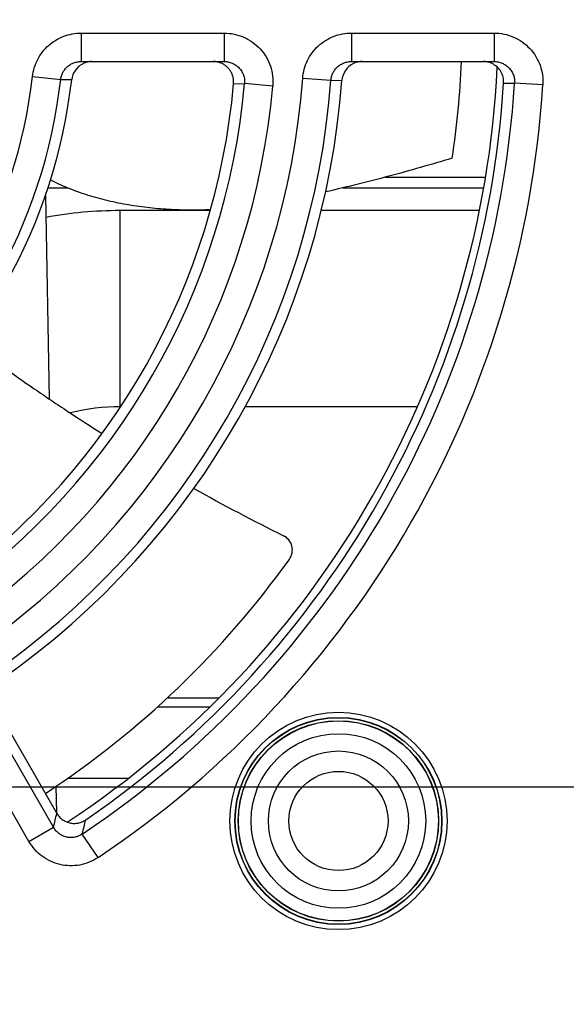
# Model space of a CAD drawing. Header units: inches. Extents: x 0 to 34, y 0 to 22.
# Tile 9 of 20: x 15.053 to 15.457, y 9.918 to 10.645. Entities that reach past the tile are written whole.
import ezdxf

# ---------------------------------------------------------------- set-up
doc = ezdxf.new("R2010")
doc.units = ezdxf.units.IN
doc.header["$LTSCALE"] = 1.87
doc.header["$MEASUREMENT"] = 0
doc.layers.get('0').update_dxf_attribs({"linetype": 'CONTINUOUS'})
doc.layers.add('DIMENSIONS', color=7, linetype='CONTINUOUS')
doc.styles.get("Standard").update_dxf_attribs({"font": 'txt', "width": 0.8})
doc.dimstyles.new('DIMSTYLE_1', dxfattribs={"dimtxt": 0.125, "dimasz": 0.18, "dimexe": 0.125, "dimexo": 0.0625, "dimgap": 0.09, "dimtad": 0, "dimtih": 1, "dimtoh": 1, "dimdec": 3, "dimlfac": 1.333333, "dimzin": 4, "dimdsep": 46, "dimtxsty": 'STANDARD', "dimblk": '_FILLED', "dimblk1": '_FILLED', "dimblk2": '_FILLED', "dimcen": 0.09, "dimadec": 0, "dimazin": 0, "dimtp": 0.001, "dimtm": 0.001, "dimtfac": 1, "dimtdec": 3, "dimtofl": 0, "dimtmove": 0, "dimatfit": 3, "dimldrblk": '_FILLED', "dimfxl": 1, "dimtolj": 1, "dimtzin": 4, "dimarcsym": 0})

# ---------------------------------------------------------------- blocks, each defined once
blk = doc.blocks.new('*D6')
at = {"layer": 'DIMENSIONS', "color": 2, "linetype": 'CONTINUOUS'}
blk.add_line((15.51994, 10.0785), (12.46912, 10.0785), dxfattribs=at)
at = {"layer": 'DIMENSIONS', "color": 2, "linetype": 'CONTINUOUS', "insert": (12.40662, 10.141), "char_height": 0.125, "width": 1.125, "attachment_point": 3, "line_spacing_factor": 0.9}
blk.add_mtext('.646{\\Ftxt.shx;\\W1.000000;\\H0.125000; }[16.4]', dxfattribs=at)
blk = doc.blocks.new('_FILLED')
at = {"color": 0, "linetype": 'BYBLOCK'}
blk.add_solid([(0, 0), (-1, 0.1736), (-1, -0.1736)], dxfattribs=at)
blk = doc.blocks.new('*D14')
at = {"layer": 'DIMENSIONS', "color": 2, "linetype": 'CONTINUOUS'}
blk.add_line((13.72287, 11.00844), (13.72287, 8.76792), dxfattribs=at)
at = {"layer": 'DIMENSIONS', "color": 2, "linetype": 'CONTINUOUS', "insert": (13.66037, 8.70542), "char_height": 0.125, "width": 1.425, "attachment_point": 3, "rotation": 90, "line_spacing_factor": 0.9}
blk.add_mtext('9.245{\\Ftxt.shx;\\W1.000000;\\H0.125000; }[234.82]', dxfattribs=at)

msp = doc.modelspace()

# ---------------------------------------------------------------- linework, layer by layer
at = {"color": 7, "linetype": 'CONTINUOUS'}
for p, q in [((15.09849, 10.63517), (15.09849, 10.61417)), ((15.09849, 10.63517), (15.20398, 10.63517)), ((15.20398, 10.63517), (15.20398, 10.61417)), ((15.29808, 10.63517), (15.29808, 10.61417)), ((15.29808, 10.63517), (15.40329, 10.63517)), ((15.40329, 10.63517), (15.40329, 10.61417)), ((15.09849, 10.61417), (15.20398, 10.61417)), ((15.29808, 10.61417), (15.40329, 10.61417)), ((15.06258, 10.60317), (15.08337, 10.60084)), ((15.08337, 10.60084), (15.0915, 10.6008)), ((15.21102, 10.59782), (15.21913, 10.59785)), ((15.23997, 10.59599), (15.21913, 10.59785)), ((15.26204, 10.60185), (15.2829, 10.60029)), ((15.2829, 10.60029), (15.29101, 10.60027)), ((15.41037, 10.59821), (15.41848, 10.59822)), ((15.43935, 10.59689), (15.41848, 10.59822)), ((15.32282, 10.52877), (15.39688, 10.52877)), ((15.07406, 10.52094), (15.08839, 10.52094)), ((15.29178, 10.52094), (15.39562, 10.52094)), ((15.0722, 10.51536), (15.07482, 10.3652)), ((15.12741, 10.35938), (15.12741, 10.50414)), ((15.19383, 10.50414), (15.12741, 10.50414)), ((15.39237, 10.50414), (15.27573, 10.50414)), ((15.12765, 10.35938), (15.12741, 10.35938)), ((15.34674, 10.35938), (15.21957, 10.35938)), ((15.0781, 10.04895), (15.0252, 10.14056)), ((15.08048, 10.05933), (15.03499, 10.13836)), ((15.05998, 10.03849), (15.00709, 10.13009)), ((15.07983, 10.07907), (15.08017, 10.05988)), ((15.05998, 10.03849), (15.0781, 10.04895)), ((15.11098, 10.02661), (15.09934, 10.044))]:
    msp.add_line(p, q, dxfattribs=at)
at = {"color": 3, "linetype": 'CONTINUOUS'}
for p, q in [((15.20008, 10.14435), (15.16199, 10.14435)), ((15.19313, 10.13756), (15.15457, 10.13756)), ((15.08889, 10.08529), (15.13353, 10.08529))]:
    msp.add_line(p, q, dxfattribs=at)
at = {"color": 7, "linetype": 'CONTINUOUS'}
for radius in [0.08019, 0.07644, 0.07621, 0.07396, 0.07382, 0.06444, 0.05166, 0.03661]:
    msp.add_circle((15.28842, 10.05362), radius, dxfattribs=at)
for centre, radius, start, end in [((15.10644, 10.59912), 0.01503, 114.93567, 173.56428), ((15.10649, 10.59905), 0.01512, 90.00058, 114.99381), ((15.196, 10.59905), 0.01512, 64.18404, 89.99952), ((15.30599, 10.59912), 0.01503, 115.54408, 175.61607), ((15.30605, 10.59905), 0.01512, 90.00053, 115.60509), ((14.69787, 10.64417), 0.68209, 351.45666, 357.47626), ((15.39532, 10.59905), 0.01512, 64.58056, 89.99947), ((14.69787, 10.64417), 0.70866, 303.42182, 357.24187), ((14.69787, 10.64417), 0.36701, 306.64515, 353.58676), ((14.69787, 10.64417), 0.38793, 306.64515, 353.58675), ((14.69787, 10.64417), 0.52332, 305.2616, 354.92173), ((14.69787, 10.64417), 0.54424, 305.2616, 354.92173), ((14.69787, 10.64417), 0.56576, 304.44435, 355.71038), ((14.69787, 10.64417), 0.58668, 304.44436, 355.71038), ((14.69787, 10.64417), 0.72207, 303.78017, 356.35137), ((14.69787, 10.64417), 0.74299, 303.78017, 356.35137), ((15.12741, 10.20414), 0.3, 90, 100.5543), ((15.12741, 10.20934), 0.15004, 90.00196, 104.23113), ((15.89415, 11.56986), 1.45688, 240.72415, 243.66628), ((15.2426, 10.25362), 0.01181, 324.36108, 63.65192), ((14.69787, 10.64417), 0.68209, 303.27144, 324.36108), ((13.20168, 10.48594), 1.92663, 346.89009, 347.20698), ((13.17016, 10.51453), 1.98574, 346.29301, 346.60366)]:
    msp.add_arc(centre, radius, start, end, dxfattribs=at)
for centre, major_axis, start_param, end_param in [((14.69787, 10.64477), (0, 0.39608), -2.486285, -1.682034), ((14.69787, 10.64338), (0, 0.51517), -2.50879, -1.659344), ((14.69787, 10.64508), (0, 0.59483), -2.530037, -1.646192), ((14.69787, 10.64308), (0, 0.71392), -2.540079, -1.63369)]:
    msp.add_ellipse(centre, major_axis=major_axis, ratio=0.999999, start_param=start_param, end_param=end_param, dxfattribs=at)
for points, knots in [([(15.06258, 10.60317), (15.06282, 10.60535), (15.06371, 10.60967), (15.06621, 10.61579), (15.06977, 10.62135), (15.07429, 10.62617), (15.07961, 10.6301), (15.08555, 10.63299), (15.09191, 10.63477), (15.0963, 10.63517), (15.09849, 10.63517)], [0, 0, 0, 0, 0.124999, 0.249997, 0.374996, 0.499995, 0.624995, 0.749996, 0.874996, 1, 1, 1, 1]), ([(15.20398, 10.63517), (15.20646, 10.63517), (15.21146, 10.63465), (15.21862, 10.63236), (15.22516, 10.62865), (15.2308, 10.62368), (15.23529, 10.61765), (15.23844, 10.61082), (15.24012, 10.60349), (15.24019, 10.59847), (15.23997, 10.59599)], [0, 0, 0, 0, 0.125004, 0.250005, 0.375006, 0.500006, 0.625006, 0.750004, 0.875002, 1, 1, 1, 1]), ([(15.26204, 10.60185), (15.26221, 10.60409), (15.26297, 10.60855), (15.26533, 10.6149), (15.26884, 10.62069), (15.27337, 10.62573), (15.27876, 10.62984), (15.28482, 10.63288), (15.29133, 10.63475), (15.29583, 10.63517), (15.29808, 10.63517)], [0, 0, 0, 0, 0.124999, 0.249996, 0.374996, 0.499995, 0.624995, 0.749996, 0.874996, 1, 1, 1, 1]), ([(15.40329, 10.63517), (15.40574, 10.63517), (15.41066, 10.63467), (15.41772, 10.63245), (15.42419, 10.62884), (15.4298, 10.624), (15.43431, 10.61813), (15.43752, 10.61146), (15.43932, 10.60427), (15.43951, 10.59933), (15.43935, 10.59689)], [0, 0, 0, 0, 0.125004, 0.250005, 0.375006, 0.500006, 0.625005, 0.750004, 0.875001, 1, 1, 1, 1]), ([(15.08337, 10.60084), (15.08347, 10.60175), (15.08385, 10.60357), (15.08491, 10.60613), (15.08643, 10.60846), (15.08834, 10.61046), (15.09059, 10.61208), (15.09308, 10.61328), (15.09574, 10.614), (15.09758, 10.61417), (15.09849, 10.61417)], [0, 0, 0, 0, 0.12545, 0.250804, 0.376023, 0.501082, 0.625981, 0.750741, 0.875396, 1, 1, 1, 1]), ([(15.21102, 10.59782), (15.21108, 10.59858), (15.2111, 10.60009), (15.21079, 10.60235), (15.21014, 10.60453), (15.20916, 10.60658), (15.20789, 10.60847), (15.20635, 10.61014), (15.20457, 10.61157), (15.20326, 10.61233), (15.20258, 10.61266)], [0, 0, 0, 0, 0.124992, 0.249985, 0.37498, 0.499979, 0.62498, 0.749982, 0.874989, 1, 1, 1, 1]), ([(15.20398, 10.61417), (15.20501, 10.61417), (15.2071, 10.61396), (15.21009, 10.61302), (15.21284, 10.61149), (15.21522, 10.60943), (15.21713, 10.60693), (15.21848, 10.60407), (15.21919, 10.601), (15.21923, 10.59889), (15.21913, 10.59785)], [0, 0, 0, 0, 0.124552, 0.249173, 0.373921, 0.498839, 0.623937, 0.749199, 0.874576, 1, 1, 1, 1]), ([(15.2829, 10.60029), (15.28297, 10.60123), (15.2833, 10.6031), (15.28431, 10.60576), (15.2858, 10.60818), (15.28772, 10.61028), (15.28999, 10.61198), (15.29253, 10.61323), (15.29526, 10.614), (15.29714, 10.61417), (15.29808, 10.61417)], [0, 0, 0, 0, 0.125446, 0.250804, 0.37603, 0.501096, 0.625997, 0.750755, 0.875405, 1, 1, 1, 1]), ([(15.41037, 10.59821), (15.41047, 10.59969), (15.41021, 10.6027), (15.40851, 10.60688), (15.40566, 10.61038), (15.40315, 10.61207), (15.40181, 10.6127)], [0, 0, 0, 0, 0.249979, 0.49997, 0.749976, 1, 1, 1, 1]), ([(15.40329, 10.61417), (15.40431, 10.61417), (15.40636, 10.61396), (15.40932, 10.61305), (15.41203, 10.61157), (15.4144, 10.60957), (15.41632, 10.60712), (15.41769, 10.60434), (15.41846, 10.60132), (15.41854, 10.59925), (15.41848, 10.59822)], [0, 0, 0, 0, 0.12456, 0.249184, 0.373934, 0.498849, 0.623942, 0.749197, 0.874571, 1, 1, 1, 1]), ([(15.37238, 10.54284), (15.36464, 10.54049), (15.34906, 10.5359), (15.32561, 10.52942), (15.30222, 10.5234), (15.28665, 10.51969), (15.27893, 10.51794)], [0, 0, 0, 0, 0.250872, 0.503679, 0.754604, 1, 1, 1, 1]), ([(15.19401, 10.50475), (15.1889, 10.50452), (15.17856, 10.50431), (15.16294, 10.50482), (15.14723, 10.50618), (15.13168, 10.50844), (15.11655, 10.51163), (15.10209, 10.51571), (15.08852, 10.52066), (15.07998, 10.52463), (15.07594, 10.52677)], [0, 0, 0, 0, 0.126361, 0.255477, 0.385893, 0.515809, 0.643585, 0.767752, 0.886951, 1, 1, 1, 1]), ([(15.01516, 10.40774), (15.02313, 10.40166), (15.03923, 10.38977), (15.05973, 10.37541), (15.07628, 10.36418), (15.0929, 10.35309), (15.10548, 10.34494), (15.11391, 10.33959)], [0, 0, 0, 0, 0.250324, 0.50049, 0.62548, 0.750389, 1, 1, 1, 1]), ([(15.08048, 10.05933), (15.08099, 10.05844), (15.0822, 10.05677), (15.08449, 10.05468), (15.08715, 10.0531), (15.09008, 10.0521), (15.09316, 10.05173), (15.09624, 10.052), (15.09921, 10.05289), (15.10102, 10.05388), (15.10187, 10.05446)], [0, 0, 0, 0, 0.124998, 0.24999, 0.374988, 0.499989, 0.624991, 0.749996, 0.874994, 1, 1, 1, 1]), ([(15.09934, 10.044), (15.0985, 10.04342), (15.0967, 10.04243), (15.09375, 10.04153), (15.09067, 10.04126), (15.08759, 10.04164), (15.08467, 10.04266), (15.08203, 10.04426), (15.07978, 10.04638), (15.07859, 10.04806), (15.0781, 10.04895)], [0, 0, 0, 0, 0.124566, 0.249474, 0.37466, 0.5, 0.625341, 0.750526, 0.875435, 1, 1, 1, 1]), ([(15.11098, 10.02661), (15.10895, 10.02525), (15.1046, 10.02294), (15.09752, 10.02087), (15.09016, 10.02029), (15.08284, 10.02122), (15.07586, 10.02362), (15.06952, 10.02739), (15.06408, 10.03238), (15.0612, 10.03637), (15.05998, 10.03849)], [0, 0, 0, 0, 0.125003, 0.250003, 0.375002, 0.5, 0.624998, 0.749997, 0.874997, 1, 1, 1, 1])]:
    msp.add_open_spline(points, degree=3, knots=knots, dxfattribs=at)

# ---------------------------------------------------------------- dimensions: what is measured, and where the dimension line sits
at = {"layer": 'DIMENSIONS', "color": 2, "linetype": 'CONTINUOUS'}
for feature_location, offset, dtype, origin, picture, middle in [((13.72287, 11.00844), (0, -2.24052), 1, (20.65662, 11.07094), '*D14', (13.72287, 7.99292)), ((15.51994, 10.0785), (-3.05083, 0), 0, (15.58244, 9.59417), '*D6', (11.84412, 10.0785))]:
    dim = msp.add_ordinate_dim(feature_location=feature_location, offset=offset, dtype=dtype, origin=origin, dimstyle='DIMSTYLE_1', override={"dimtad": 1, "dimtih": 0, "dimtoh": 0}, dxfattribs=at)
    dim.commit()
    dim.dimension.update_dxf_attribs({"geometry": picture, "text_midpoint": middle})

doc.saveas('drawing.dxf')
